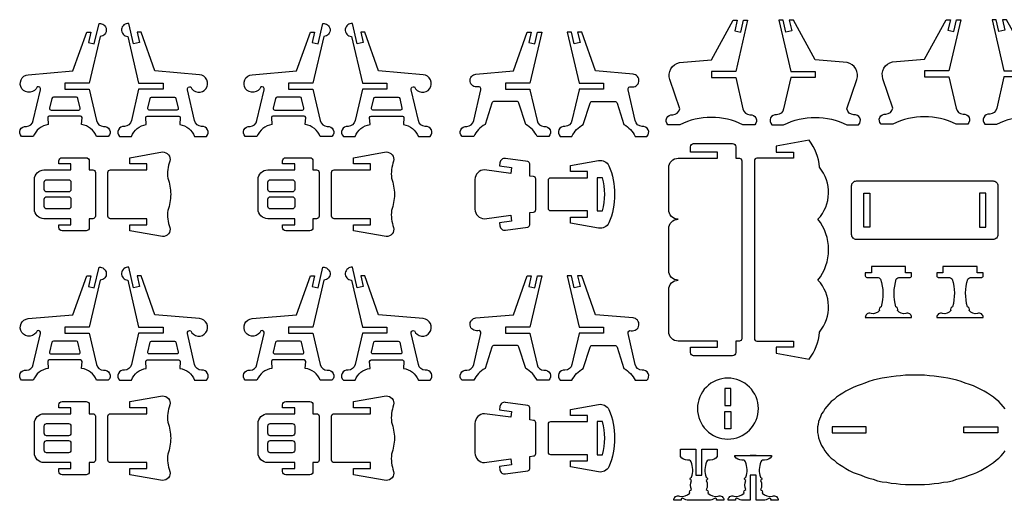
# Model space of a CAD drawing. Extents: x 4810.7 to 4895.3, y 1517.4 to 1570.6.
# Tile 2 of 4: x 4810.7 to 4851.1, y 1550.8 to 1570.5. Entities that reach past the tile are written whole.
import ezdxf

# ---------------------------------------------------------------- set-up
doc = ezdxf.new("R2010")
doc.units = 0
doc.header["$MEASUREMENT"] = 0
doc.layers.add('LAYER1', color=18, linetype='CONTINUOUS')

msp = doc.modelspace()

# ---------------------------------------------------------------- linework, layer by layer
at = {"layer": 'LAYER1'}
for points in [[(4839.053, 1568.211), (4839.053, 1568.086), (4840.053, 1568.086), (4840.35, 1566.803, 0.343544), (4840.635, 1566.564, -0.729626), (4840.832, 1566.153), (4840.35, 1566.153, 0.230289), (4837.755, 1566.153), (4837.273, 1566.153, -0.729626), (4837.471, 1566.564, 0.343544), (4837.755, 1566.803), (4837.35, 1568.014, -0.456332), (4837.741, 1568.701), (4839.053, 1568.811), (4839.948, 1570.436), (4840.116, 1570.436), (4840.016, 1570.005), (4840.259, 1569.949), (4840.372, 1570.436), (4840.54, 1570.436), (4840.053, 1568.336), (4839.053, 1568.336)], [(4843.313, 1568.211), (4843.313, 1568.086), (4842.313, 1568.086), (4842.016, 1566.803, -0.343544), (4841.731, 1566.564, 0.729626), (4841.534, 1566.153), (4842.016, 1566.153, -0.230289), (4844.611, 1566.153), (4845.093, 1566.153, 0.729626), (4844.896, 1566.564, -0.343544), (4844.611, 1566.803), (4845.016, 1568.014, 0.456332), (4844.625, 1568.701), (4843.313, 1568.811), (4842.418, 1570.436), (4842.251, 1570.436), (4842.35, 1570.005), (4842.107, 1569.949), (4841.994, 1570.436), (4841.826, 1570.436), (4842.313, 1568.336), (4843.313, 1568.336)], [(4847.796, 1568.237), (4847.796, 1568.112), (4848.796, 1568.112), (4849.094, 1566.829, 0.343544), (4849.378, 1566.59, -0.729626), (4849.576, 1566.18), (4849.094, 1566.18, 0.230289), (4846.498, 1566.18), (4846.016, 1566.18, -0.729626), (4846.214, 1566.59, 0.343544), (4846.498, 1566.829), (4846.093, 1568.04, -0.456332), (4846.484, 1568.727), (4847.796, 1568.837), (4848.691, 1570.462), (4848.859, 1570.462), (4848.759, 1570.031), (4849.002, 1569.975), (4849.115, 1570.462), (4849.283, 1570.462), (4848.796, 1568.362), (4847.796, 1568.362)], [(4852.057, 1568.237), (4852.057, 1568.112), (4851.057, 1568.112), (4850.759, 1566.829, -0.343544), (4850.475, 1566.59, 0.729626), (4850.277, 1566.18), (4850.759, 1566.18, -0.230289), (4853.354, 1566.18), (4853.837, 1566.18, 0.729626), (4853.639, 1566.59, -0.343544), (4853.354, 1566.829), (4853.759, 1568.04, 0.456332), (4853.368, 1568.727), (4852.057, 1568.837), (4851.162, 1570.462), (4850.994, 1570.462), (4851.094, 1570.031), (4850.85, 1569.975), (4850.737, 1570.462), (4850.569, 1570.462), (4851.057, 1568.362), (4852.057, 1568.362)], [(4812.534, 1567.731), (4812.534, 1567.606), (4813.534, 1567.606), (4813.831, 1566.324, 0.343544), (4814.116, 1566.085, -0.729626), (4814.314, 1565.674), (4813.831, 1565.674, 0.693778), (4813.831, 1565.674, 0.271498), (4813.218, 1566.16), (4813.237, 1566.45, 0.394231), (4813.177, 1566.506), (4811.89, 1566.506, 0.394231), (4811.83, 1566.45), (4811.849, 1566.16, 0.271498), (4811.236, 1565.674), (4810.754, 1565.674, -0.729626), (4810.952, 1566.085, 0.343544), (4811.236, 1566.324), (4811.53, 1567.588, 0.616854), (4811.397, 1567.708, -0.585378), (4810.772, 1567.633, -0.585378), (4811.033, 1568.206), (4812.864, 1568.359), (4813.429, 1569.956), (4813.597, 1569.956), (4813.497, 1569.526), (4813.74, 1569.469), (4813.935, 1570.306, -0.427759), (4814.233, 1570.067, -0.427759), (4813.98, 1569.779), (4813.534, 1567.856), (4812.534, 1567.856)], [(4816.559, 1567.731), (4816.559, 1567.606), (4815.559, 1567.606), (4815.261, 1566.324, -0.343544), (4814.977, 1566.085, 0.729626), (4814.779, 1565.674), (4815.261, 1565.674, -0.693778), (4815.261, 1565.674, -0.271498), (4815.874, 1566.16), (4815.855, 1566.45, -0.394231), (4815.915, 1566.506), (4817.202, 1566.506, -0.394231), (4817.262, 1566.45), (4817.243, 1566.16, -0.271498), (4817.856, 1565.674), (4818.339, 1565.674, 0.729626), (4818.141, 1566.085, -0.343544), (4817.856, 1566.324), (4817.563, 1567.588, -0.616854), (4817.696, 1567.708, 0.585378), (4818.32, 1567.633, 0.585378), (4818.059, 1568.206), (4816.228, 1568.359), (4815.664, 1569.956), (4815.496, 1569.956), (4815.596, 1569.526), (4815.352, 1569.469), (4815.158, 1570.306, 0.427759), (4814.859, 1570.067, 0.427759), (4815.112, 1569.779), (4815.559, 1567.856), (4816.559, 1567.856)], [(4821.71, 1567.731), (4821.71, 1567.606), (4822.71, 1567.606), (4823.008, 1566.324, 0.343544), (4823.293, 1566.085, -0.729626), (4823.49, 1565.674), (4823.008, 1565.674, 0.693778), (4823.008, 1565.674, 0.271498), (4822.395, 1566.16), (4822.414, 1566.45, 0.394231), (4822.354, 1566.506), (4821.067, 1566.506, 0.394231), (4821.007, 1566.45), (4821.026, 1566.16, 0.271498), (4820.413, 1565.674), (4819.931, 1565.674, -0.729626), (4820.128, 1566.085, 0.343544), (4820.413, 1566.324), (4820.706, 1567.588, 0.616854), (4820.573, 1567.708, -0.585378), (4819.949, 1567.633, -0.585378), (4820.21, 1568.206), (4822.041, 1568.359), (4822.606, 1569.956), (4822.773, 1569.956), (4822.673, 1569.526), (4822.917, 1569.469), (4823.111, 1570.306, -0.427759), (4823.41, 1570.067, -0.427759), (4823.157, 1569.779), (4822.71, 1567.856), (4821.71, 1567.856)], [(4825.736, 1567.731), (4825.736, 1567.606), (4824.736, 1567.606), (4824.438, 1566.324, -0.343544), (4824.153, 1566.085, 0.729626), (4823.956, 1565.674), (4824.438, 1565.674, -0.693778), (4824.438, 1565.674, -0.271498), (4825.051, 1566.16), (4825.032, 1566.45, -0.394231), (4825.092, 1566.506), (4826.379, 1566.506, -0.394231), (4826.439, 1566.45), (4826.42, 1566.16, -0.271498), (4827.033, 1565.674), (4827.515, 1565.674, 0.729626), (4827.318, 1566.085, -0.343544), (4827.033, 1566.324), (4826.74, 1567.588, -0.616854), (4826.872, 1567.708, 0.585378), (4827.497, 1567.633, 0.585378), (4827.236, 1568.206), (4825.405, 1568.359), (4824.84, 1569.956), (4824.673, 1569.956), (4824.773, 1569.526), (4824.529, 1569.469), (4824.335, 1570.306, 0.427759), (4824.036, 1570.067, 0.427759), (4824.289, 1569.779), (4824.736, 1567.856), (4825.736, 1567.856)], [(4830.605, 1567.606), (4831.606, 1567.606, 0.04526), (4831.609, 1567.588), (4831.903, 1566.324, 0.343544), (4832.187, 1566.085, -0.729626), (4832.385, 1565.674), (4831.903, 1565.674, 0.157681), (4831.44, 1566.16), (4831.158, 1567.037, 0.325785), (4831.063, 1567.106), (4830.148, 1567.106, 0.325785), (4830.053, 1567.037), (4829.771, 1566.16, 0.157681), (4829.308, 1565.674), (4828.825, 1565.674, -0.729626), (4829.023, 1566.085, 0.343544), (4829.308, 1566.324), (4829.601, 1567.588, 0.616854), (4829.468, 1567.708, -0.432644), (4829.155, 1567.931, -0.432644), (4829.397, 1568.23), (4830.936, 1568.359), (4831.5, 1569.956), (4831.668, 1569.956), (4831.568, 1569.526), (4831.812, 1569.469), (4831.925, 1569.956), (4832.093, 1569.956), (4831.605, 1567.856), (4830.605, 1567.856)], [(4834.63, 1567.606), (4833.629, 1567.606, -0.04526), (4833.626, 1567.588), (4833.333, 1566.324, -0.343544), (4833.048, 1566.085, 0.729626), (4832.85, 1565.674), (4833.333, 1565.674, -0.157681), (4833.796, 1566.16), (4834.078, 1567.037, -0.325785), (4834.173, 1567.106), (4835.088, 1567.106, -0.325785), (4835.183, 1567.037), (4835.465, 1566.16, -0.157681), (4835.928, 1565.674), (4836.41, 1565.674, 0.729626), (4836.212, 1566.085, -0.343544), (4835.928, 1566.324), (4835.634, 1567.588, -0.616854), (4835.767, 1567.708, 0.432644), (4836.081, 1567.931, 0.432644), (4835.839, 1568.23), (4834.3, 1568.359), (4833.735, 1569.956), (4833.567, 1569.956), (4833.667, 1569.526), (4833.424, 1569.469), (4833.311, 1569.956), (4833.143, 1569.956), (4833.63, 1567.856), (4834.63, 1567.856)], [(4812.534, 1567.282), (4812.06, 1567.282, 0.348878), (4812.002, 1567.236), (4811.907, 1566.83, 0.482714), (4811.966, 1566.756), (4813.102, 1566.756, 0.216532), (4813.147, 1566.777, 0.240993), (4813.16, 1566.83), (4813.066, 1567.236, 0.348878), (4813.007, 1567.282)], [(4816.559, 1567.282), (4817.032, 1567.282, -0.348878), (4817.091, 1567.236), (4817.185, 1566.83, -0.482714), (4817.127, 1566.756), (4815.991, 1566.756, -0.216532), (4815.945, 1566.777, -0.240993), (4815.932, 1566.83), (4816.027, 1567.236, -0.348878), (4816.085, 1567.282)], [(4821.71, 1567.282), (4821.237, 1567.282, 0.348878), (4821.178, 1567.236), (4821.084, 1566.83, 0.482714), (4821.142, 1566.756), (4822.279, 1566.756, 0.216532), (4822.324, 1566.777, 0.240993), (4822.337, 1566.83), (4822.243, 1567.236, 0.348878), (4822.184, 1567.282)], [(4825.736, 1567.282), (4826.209, 1567.282, -0.348878), (4826.268, 1567.236), (4826.362, 1566.83, -0.482714), (4826.304, 1566.756), (4825.167, 1566.756, -0.216532), (4825.122, 1566.777, -0.240993), (4825.109, 1566.83), (4825.203, 1567.236, -0.348878), (4825.262, 1567.282)], [(4837.695, 1559.78, -0.414214), (4837.303, 1560.172), (4837.303, 1561.887, -0.414214), (4837.695, 1562.28, -0.414214), (4837.303, 1562.672), (4837.303, 1564.387, -0.414214), (4837.695, 1564.78), (4839.303, 1564.78), (4839.303, 1565.03), (4838.195, 1565.03), (4838.195, 1565.249, -0.414214), (4838.326, 1565.38), (4839.922, 1565.38, -0.414214), (4840.053, 1565.249), (4840.053, 1564.78), (4840.203, 1564.78, -0.414214), (4840.303, 1564.68), (4840.303, 1557.38, -0.414214), (4840.203, 1557.28), (4840.053, 1557.28), (4840.053, 1556.811, -0.414214), (4839.922, 1556.68), (4838.326, 1556.68, -0.414214), (4838.195, 1556.811), (4838.195, 1557.03), (4839.303, 1557.03), (4839.303, 1557.28), (4837.695, 1557.28, -0.414214), (4837.303, 1557.672), (4837.303, 1559.387, -0.414214)], [(4843.484, 1564.41, 0.157436), (4843.06, 1565.516), (4841.717, 1565.28), (4841.717, 1565.03), (4842.417, 1565.03), (4842.417, 1564.78), (4840.917, 1564.78, 0.414214), (4840.817, 1564.68), (4840.817, 1563.78), (4840.817, 1557.38, 0.414214), (4840.917, 1557.28), (4842.417, 1557.28), (4842.417, 1557.03), (4841.717, 1557.03), (4841.717, 1556.78), (4843.06, 1556.543, 0.157436), (4843.484, 1557.65, 0.379394), (4843.427, 1559.78, 0.346118), (4843.427, 1562.28, 0.379394)], [(4811.676, 1564.3), (4812.784, 1564.3), (4812.784, 1564.55), (4812.284, 1564.55), (4812.284, 1564.669, -0.414214), (4812.415, 1564.8), (4813.403, 1564.8, -0.414214), (4813.534, 1564.669), (4813.534, 1564.3), (4813.684, 1564.3, -0.414214), (4813.784, 1564.2), (4813.784, 1562.4, -0.414214), (4813.684, 1562.3), (4813.534, 1562.3), (4813.534, 1561.931, -0.414214), (4813.403, 1561.8), (4812.415, 1561.8, -0.414214), (4812.284, 1561.931), (4812.284, 1562.05), (4812.784, 1562.05), (4812.784, 1562.3), (4811.676, 1562.3, -0.414214), (4811.284, 1562.693), (4811.284, 1563.908, -0.414214)], [(4814.298, 1563.3), (4814.298, 1564.2, -0.414214), (4814.398, 1564.3), (4815.898, 1564.3), (4815.898, 1564.55), (4815.198, 1564.55), (4815.198, 1564.8), (4816.541, 1565.036, -0.480696), (4816.841, 1564.661, 0.114725), (4816.755, 1563.958, -0.088383), (4816.874, 1563.3, -0.088383), (4816.755, 1562.642, 0.114725), (4816.841, 1561.939, -0.480696), (4816.541, 1561.564), (4815.198, 1561.8), (4815.198, 1562.05), (4815.898, 1562.05), (4815.898, 1562.3), (4814.398, 1562.3, -0.414214), (4814.298, 1562.4)], [(4820.853, 1564.3), (4821.96, 1564.3), (4821.96, 1564.55), (4821.46, 1564.55), (4821.46, 1564.669, -0.414214), (4821.591, 1564.8), (4822.58, 1564.8, -0.414214), (4822.71, 1564.669), (4822.71, 1564.3), (4822.86, 1564.3, -0.414214), (4822.96, 1564.2), (4822.96, 1562.4, -0.414214), (4822.86, 1562.3), (4822.71, 1562.3), (4822.71, 1561.931, -0.414214), (4822.58, 1561.8), (4821.591, 1561.8, -0.414214), (4821.46, 1561.931), (4821.46, 1562.05), (4821.96, 1562.05), (4821.96, 1562.3), (4820.853, 1562.3, -0.414214), (4820.46, 1562.693), (4820.46, 1563.908, -0.414214)], [(4823.475, 1563.3), (4823.475, 1564.2, -0.414214), (4823.575, 1564.3), (4825.075, 1564.3), (4825.075, 1564.55), (4824.375, 1564.55), (4824.375, 1564.8), (4825.718, 1565.036, -0.480696), (4826.018, 1564.661, 0.114725), (4825.932, 1563.958, -0.088383), (4826.051, 1563.3, -0.088383), (4825.932, 1562.642, 0.114725), (4826.018, 1561.939, -0.480696), (4825.718, 1561.564), (4824.375, 1561.8), (4824.375, 1562.05), (4825.075, 1562.05), (4825.075, 1562.3), (4823.575, 1562.3, -0.414214), (4823.475, 1562.4)], [(4831.855, 1563.3), (4831.853, 1563.929, 0.414214), (4831.753, 1564.029), (4831.605, 1564.049), (4831.605, 1564.545, 0.375308), (4831.519, 1564.644), (4830.602, 1564.768, 0.414214), (4830.377, 1564.597), (4830.36, 1564.467), (4830.855, 1564.4), (4830.822, 1564.155), (4829.748, 1564.3, 0.414214), (4829.355, 1563.908), (4829.355, 1563.3), (4829.355, 1562.693, 0.414214), (4829.748, 1562.3), (4830.822, 1562.446), (4830.855, 1562.2), (4830.36, 1562.133), (4830.377, 1562.003, 0.414214), (4830.602, 1561.832), (4831.519, 1561.956, 0.375308), (4831.605, 1562.055), (4831.605, 1562.552), (4831.753, 1562.572, 0.414214), (4831.853, 1562.672)], [(4835.077, 1563.3, -0.101097), (4834.851, 1562.126, -0.327051), (4834.427, 1561.917), (4833.269, 1562.12), (4833.269, 1562.37), (4833.969, 1562.37), (4833.969, 1562.62), (4832.469, 1562.62, -0.414214), (4832.369, 1562.72), (4832.369, 1563.3), (4832.369, 1563.88, -0.414214), (4832.469, 1563.98), (4833.969, 1563.98), (4833.969, 1564.23), (4833.269, 1564.23), (4833.269, 1564.48), (4834.427, 1564.684, -0.327051), (4834.851, 1564.475, -0.101097)], [(4834.592, 1562.62, 0.124363), (4834.592, 1563.98), (4834.369, 1563.98), (4834.369, 1562.62)], [(4812.784, 1563.8), (4812.784, 1563.5, -0.414214), (4812.684, 1563.4), (4811.784, 1563.4, -0.414214), (4811.684, 1563.5), (4811.684, 1563.8, -0.414214), (4811.784, 1563.9), (4812.684, 1563.9, -0.414214)], [(4821.96, 1563.8), (4821.96, 1563.5, -0.414214), (4821.86, 1563.4), (4820.96, 1563.4, -0.414214), (4820.86, 1563.5), (4820.86, 1563.8, -0.414214), (4820.96, 1563.9), (4821.86, 1563.9, -0.414214)], [(4845.007, 1563.849), (4850.607, 1563.849, -0.414214), (4850.807, 1563.649), (4850.807, 1561.649, -0.414214), (4850.607, 1561.449), (4845.007, 1561.449, -0.414214), (4844.807, 1561.649), (4844.807, 1563.649, -0.414214)], [(4812.784, 1563.1), (4812.784, 1562.8, -0.414214), (4812.684, 1562.7), (4811.784, 1562.7, -0.414214), (4811.684, 1562.8), (4811.684, 1563.1, -0.414214), (4811.784, 1563.2), (4812.684, 1563.2, -0.414214)], [(4821.96, 1563.1), (4821.96, 1562.8, -0.414214), (4821.86, 1562.7), (4820.96, 1562.7, -0.414214), (4820.86, 1562.8), (4820.86, 1563.1, -0.414214), (4820.96, 1563.2), (4821.86, 1563.2, -0.414214)], [(4846.319, 1558.245), (4847.268, 1558.245, 0.570657), (4847.035, 1558.41, -0.289506), (4846.69, 1558.539, 0.497317), (4846.624, 1558.684, 0.217136), (4846.624, 1558.684, -0.145354), (4846.64, 1559.821, -0.281118), (4846.787, 1559.894), (4847.209, 1559.894, 0.414214), (4847.269, 1559.954), (4847.269, 1560.085), (4847.019, 1560.085), (4847.019, 1560.335), (4846.444, 1560.335), (4846.319, 1560.335), (4846.193, 1560.335), (4845.618, 1560.335), (4845.618, 1560.085), (4845.368, 1560.085), (4845.368, 1559.954, 0.414214), (4845.428, 1559.894), (4845.851, 1559.894, -0.281118), (4845.998, 1559.821, -0.145354), (4846.013, 1558.684, 0.217136), (4846.013, 1558.684, 0.497317), (4845.947, 1558.539, -0.289506), (4845.602, 1558.41, 0.570657), (4845.369, 1558.245)], [(4849.253, 1558.245), (4850.203, 1558.245, 0.570657), (4849.97, 1558.41, -0.289506), (4849.625, 1558.539, 0.497317), (4849.559, 1558.684, 0.217136), (4849.559, 1558.684, -0.145354), (4849.574, 1559.821, -0.281118), (4849.721, 1559.894), (4850.144, 1559.894, 0.414214), (4850.204, 1559.954), (4850.204, 1560.085), (4849.954, 1560.085), (4849.954, 1560.335), (4849.379, 1560.335), (4849.253, 1560.335), (4849.128, 1560.335), (4848.553, 1560.335), (4848.553, 1560.085), (4848.303, 1560.085), (4848.303, 1559.954, 0.414214), (4848.363, 1559.894), (4848.785, 1559.894, -0.281118), (4848.932, 1559.821, -0.145354), (4848.948, 1558.684, 0.217136), (4848.948, 1558.684, 0.497317), (4848.881, 1558.539, -0.289506), (4848.537, 1558.41, 0.570657), (4848.304, 1558.245)], [(4812.534, 1557.731), (4812.534, 1557.606), (4813.534, 1557.606), (4813.831, 1556.324, 0.343544), (4814.116, 1556.085, -0.729626), (4814.314, 1555.674), (4813.831, 1555.674, 0.693778), (4813.831, 1555.674, 0.271498), (4813.218, 1556.16), (4813.237, 1556.45, 0.394231), (4813.177, 1556.506), (4811.89, 1556.506, 0.394231), (4811.83, 1556.45), (4811.849, 1556.16, 0.271498), (4811.236, 1555.674), (4810.754, 1555.674, -0.729626), (4810.952, 1556.085, 0.343544), (4811.236, 1556.324), (4811.53, 1557.588, 0.616854), (4811.397, 1557.708, -0.585378), (4810.772, 1557.633, -0.585378), (4811.033, 1558.206), (4812.864, 1558.359), (4813.429, 1559.956), (4813.597, 1559.956), (4813.497, 1559.526), (4813.74, 1559.469), (4813.935, 1560.306, -0.427759), (4814.233, 1560.067, -0.427759), (4813.98, 1559.779), (4813.534, 1557.856), (4812.534, 1557.856)], [(4816.559, 1557.731), (4816.559, 1557.606), (4815.559, 1557.606), (4815.261, 1556.324, -0.343544), (4814.977, 1556.085, 0.729626), (4814.779, 1555.674), (4815.261, 1555.674, -0.693778), (4815.261, 1555.674, -0.271498), (4815.874, 1556.16), (4815.855, 1556.45, -0.394231), (4815.915, 1556.506), (4817.202, 1556.506, -0.394231), (4817.262, 1556.45), (4817.243, 1556.16, -0.271498), (4817.856, 1555.674), (4818.339, 1555.674, 0.729626), (4818.141, 1556.085, -0.343544), (4817.856, 1556.324), (4817.563, 1557.588, -0.616854), (4817.696, 1557.708, 0.585378), (4818.32, 1557.633, 0.585378), (4818.059, 1558.206), (4816.228, 1558.359), (4815.664, 1559.956), (4815.496, 1559.956), (4815.596, 1559.526), (4815.352, 1559.469), (4815.158, 1560.306, 0.427759), (4814.859, 1560.067, 0.427759), (4815.112, 1559.779), (4815.559, 1557.856), (4816.559, 1557.856)], [(4821.71, 1557.731), (4821.71, 1557.606), (4822.71, 1557.606), (4823.008, 1556.324, 0.343544), (4823.293, 1556.085, -0.729626), (4823.49, 1555.674), (4823.008, 1555.674, 0.693778), (4823.008, 1555.674, 0.271498), (4822.395, 1556.16), (4822.414, 1556.45, 0.394231), (4822.354, 1556.506), (4821.067, 1556.506, 0.394231), (4821.007, 1556.45), (4821.026, 1556.16, 0.271498), (4820.413, 1555.674), (4819.931, 1555.674, -0.729626), (4820.128, 1556.085, 0.343544), (4820.413, 1556.324), (4820.706, 1557.588, 0.616854), (4820.573, 1557.708, -0.585378), (4819.949, 1557.633, -0.585378), (4820.21, 1558.206), (4822.041, 1558.359), (4822.606, 1559.956), (4822.773, 1559.956), (4822.673, 1559.526), (4822.917, 1559.469), (4823.111, 1560.306, -0.427759), (4823.41, 1560.067, -0.427759), (4823.157, 1559.779), (4822.71, 1557.856), (4821.71, 1557.856)], [(4825.736, 1557.731), (4825.736, 1557.606), (4824.736, 1557.606), (4824.438, 1556.324, -0.343544), (4824.153, 1556.085, 0.729626), (4823.956, 1555.674), (4824.438, 1555.674, -0.693778), (4824.438, 1555.674, -0.271498), (4825.051, 1556.16), (4825.032, 1556.45, -0.394231), (4825.092, 1556.506), (4826.379, 1556.506, -0.394231), (4826.439, 1556.45), (4826.42, 1556.16, -0.271498), (4827.033, 1555.674), (4827.515, 1555.674, 0.729626), (4827.318, 1556.085, -0.343544), (4827.033, 1556.324), (4826.74, 1557.588, -0.616854), (4826.872, 1557.708, 0.585378), (4827.497, 1557.633, 0.585378), (4827.236, 1558.206), (4825.405, 1558.359), (4824.84, 1559.956), (4824.673, 1559.956), (4824.773, 1559.526), (4824.529, 1559.469), (4824.335, 1560.306, 0.427759), (4824.036, 1560.067, 0.427759), (4824.289, 1559.779), (4824.736, 1557.856), (4825.736, 1557.856)], [(4830.605, 1557.606), (4831.606, 1557.606, 0.04526), (4831.609, 1557.588), (4831.903, 1556.324, 0.343544), (4832.187, 1556.085, -0.729626), (4832.385, 1555.674), (4831.903, 1555.674, 0.157681), (4831.44, 1556.16), (4831.158, 1557.037, 0.325785), (4831.063, 1557.106), (4830.148, 1557.106, 0.325785), (4830.053, 1557.037), (4829.771, 1556.16, 0.157681), (4829.308, 1555.674), (4828.825, 1555.674, -0.729626), (4829.023, 1556.085, 0.343544), (4829.308, 1556.324), (4829.601, 1557.588, 0.616854), (4829.468, 1557.708, -0.432644), (4829.155, 1557.931, -0.432644), (4829.397, 1558.23), (4830.936, 1558.359), (4831.5, 1559.956), (4831.668, 1559.956), (4831.568, 1559.526), (4831.812, 1559.469), (4831.925, 1559.956), (4832.093, 1559.956), (4831.605, 1557.856), (4830.605, 1557.856)], [(4834.63, 1557.606), (4833.629, 1557.606, -0.04526), (4833.626, 1557.588), (4833.333, 1556.324, -0.343544), (4833.048, 1556.085, 0.729626), (4832.85, 1555.674), (4833.333, 1555.674, -0.157681), (4833.796, 1556.16), (4834.078, 1557.037, -0.325785), (4834.173, 1557.106), (4835.088, 1557.106, -0.325785), (4835.183, 1557.037), (4835.465, 1556.16, -0.157681), (4835.928, 1555.674), (4836.41, 1555.674, 0.729626), (4836.212, 1556.085, -0.343544), (4835.928, 1556.324), (4835.634, 1557.588, -0.616854), (4835.767, 1557.708, 0.432644), (4836.081, 1557.931, 0.432644), (4835.839, 1558.23), (4834.3, 1558.359), (4833.735, 1559.956), (4833.567, 1559.956), (4833.667, 1559.526), (4833.424, 1559.469), (4833.311, 1559.956), (4833.143, 1559.956), (4833.63, 1557.856), (4834.63, 1557.856)], [(4812.534, 1557.282), (4812.06, 1557.282, 0.348878), (4812.002, 1557.236), (4811.907, 1556.83, 0.482714), (4811.966, 1556.756), (4813.102, 1556.756, 0.216532), (4813.147, 1556.777, 0.240993), (4813.16, 1556.83), (4813.066, 1557.236, 0.348878), (4813.007, 1557.282)], [(4816.559, 1557.282), (4817.032, 1557.282, -0.348878), (4817.091, 1557.236), (4817.185, 1556.83, -0.482714), (4817.127, 1556.756), (4815.991, 1556.756, -0.216532), (4815.945, 1556.777, -0.240993), (4815.932, 1556.83), (4816.027, 1557.236, -0.348878), (4816.085, 1557.282)], [(4821.71, 1557.282), (4821.237, 1557.282, 0.348878), (4821.178, 1557.236), (4821.084, 1556.83, 0.482714), (4821.142, 1556.756), (4822.279, 1556.756, 0.216532), (4822.324, 1556.777, 0.240993), (4822.337, 1556.83), (4822.243, 1557.236, 0.348878), (4822.184, 1557.282)], [(4825.736, 1557.282), (4826.209, 1557.282, -0.348878), (4826.268, 1557.236), (4826.362, 1556.83, -0.482714), (4826.304, 1556.756), (4825.167, 1556.756, -0.216532), (4825.122, 1556.777, -0.240993), (4825.109, 1556.83), (4825.203, 1557.236, -0.348878), (4825.262, 1557.282)], [(4839.731, 1555.762, 0.414214), (4838.481, 1554.512, 0.414214), (4839.731, 1553.262, 0.414214), (4840.981, 1554.512, 0.414214)], [(4811.676, 1554.3), (4812.784, 1554.3), (4812.784, 1554.55), (4812.284, 1554.55), (4812.284, 1554.669, -0.414214), (4812.415, 1554.8), (4813.403, 1554.8, -0.414214), (4813.534, 1554.669), (4813.534, 1554.3), (4813.684, 1554.3, -0.414214), (4813.784, 1554.2), (4813.784, 1552.4, -0.414214), (4813.684, 1552.3), (4813.534, 1552.3), (4813.534, 1551.931, -0.414214), (4813.403, 1551.8), (4812.415, 1551.8, -0.414214), (4812.284, 1551.931), (4812.284, 1552.05), (4812.784, 1552.05), (4812.784, 1552.3), (4811.676, 1552.3, -0.414214), (4811.284, 1552.693), (4811.284, 1553.908, -0.414214)], [(4814.298, 1553.3), (4814.298, 1554.2, -0.414214), (4814.398, 1554.3), (4815.898, 1554.3), (4815.898, 1554.55), (4815.198, 1554.55), (4815.198, 1554.8), (4816.541, 1555.036, -0.480696), (4816.841, 1554.661, 0.114725), (4816.755, 1553.958, -0.088383), (4816.874, 1553.3, -0.088383), (4816.755, 1552.642, 0.114725), (4816.841, 1551.939, -0.480696), (4816.541, 1551.564), (4815.198, 1551.8), (4815.198, 1552.05), (4815.898, 1552.05), (4815.898, 1552.3), (4814.398, 1552.3, -0.414214), (4814.298, 1552.4)], [(4820.853, 1554.3), (4821.96, 1554.3), (4821.96, 1554.55), (4821.46, 1554.55), (4821.46, 1554.669, -0.414214), (4821.591, 1554.8), (4822.58, 1554.8, -0.414214), (4822.71, 1554.669), (4822.71, 1554.3), (4822.86, 1554.3, -0.414214), (4822.96, 1554.2), (4822.96, 1552.4, -0.414214), (4822.86, 1552.3), (4822.71, 1552.3), (4822.71, 1551.931, -0.414214), (4822.58, 1551.8), (4821.591, 1551.8, -0.414214), (4821.46, 1551.931), (4821.46, 1552.05), (4821.96, 1552.05), (4821.96, 1552.3), (4820.853, 1552.3, -0.414214), (4820.46, 1552.693), (4820.46, 1553.908, -0.414214)], [(4823.475, 1553.3), (4823.475, 1554.2, -0.414214), (4823.575, 1554.3), (4825.075, 1554.3), (4825.075, 1554.55), (4824.375, 1554.55), (4824.375, 1554.8), (4825.718, 1555.036, -0.480696), (4826.018, 1554.661, 0.114725), (4825.932, 1553.958, -0.088383), (4826.051, 1553.3, -0.088383), (4825.932, 1552.642, 0.114725), (4826.018, 1551.939, -0.480696), (4825.718, 1551.564), (4824.375, 1551.8), (4824.375, 1552.05), (4825.075, 1552.05), (4825.075, 1552.3), (4823.575, 1552.3, -0.414214), (4823.475, 1552.4)], [(4831.855, 1553.3), (4831.853, 1553.929, 0.414214), (4831.753, 1554.029), (4831.605, 1554.049), (4831.605, 1554.545, 0.375308), (4831.519, 1554.644), (4830.602, 1554.768, 0.414214), (4830.377, 1554.597), (4830.36, 1554.467), (4830.855, 1554.4), (4830.822, 1554.155), (4829.748, 1554.3, 0.414214), (4829.355, 1553.908), (4829.355, 1553.3), (4829.355, 1552.693, 0.414214), (4829.748, 1552.3), (4830.822, 1552.446), (4830.855, 1552.2), (4830.36, 1552.133), (4830.377, 1552.003, 0.414214), (4830.602, 1551.832), (4831.519, 1551.956, 0.375308), (4831.605, 1552.055), (4831.605, 1552.552), (4831.753, 1552.572, 0.414214), (4831.853, 1552.672)], [(4835.077, 1553.3, -0.101097), (4834.851, 1552.126, -0.327051), (4834.427, 1551.917), (4833.269, 1552.12), (4833.269, 1552.37), (4833.969, 1552.37), (4833.969, 1552.62), (4832.469, 1552.62, -0.414214), (4832.369, 1552.72), (4832.369, 1553.3), (4832.369, 1553.88, -0.414214), (4832.469, 1553.98), (4833.969, 1553.98), (4833.969, 1554.23), (4833.269, 1554.23), (4833.269, 1554.48), (4834.427, 1554.684, -0.327051), (4834.851, 1554.475, -0.101097)], [(4812.784, 1553.8), (4812.784, 1553.5, -0.414214), (4812.684, 1553.4), (4811.784, 1553.4, -0.414214), (4811.684, 1553.5), (4811.684, 1553.8, -0.414214), (4811.784, 1553.9), (4812.684, 1553.9, -0.414214)], [(4821.96, 1553.8), (4821.96, 1553.5, -0.414214), (4821.86, 1553.4), (4820.96, 1553.4, -0.414214), (4820.86, 1553.5), (4820.86, 1553.8, -0.414214), (4820.96, 1553.9), (4821.86, 1553.9, -0.414214)], [(4834.592, 1552.62, 0.124363), (4834.592, 1553.98), (4834.369, 1553.98), (4834.369, 1552.62)], [(4812.784, 1553.1), (4812.784, 1552.8, -0.414214), (4812.684, 1552.7), (4811.784, 1552.7, -0.414214), (4811.684, 1552.8), (4811.684, 1553.1, -0.414214), (4811.784, 1553.2), (4812.684, 1553.2, -0.414214)], [(4821.96, 1553.1), (4821.96, 1552.8, -0.414214), (4821.86, 1552.7), (4820.96, 1552.7, -0.414214), (4820.86, 1552.8), (4820.86, 1553.1, -0.414214), (4820.96, 1553.2), (4821.86, 1553.2, -0.414214)], [(4839.29, 1552.552, -0.301445), (4839.008, 1552.401, 0.346418), (4838.852, 1552.328, 0.169376), (4838.835, 1551.701, -0.755968), (4838.845, 1551.557, -0.217136), (4838.845, 1551.191, -0.497317), (4838.912, 1551.046, 0.242348), (4839.332, 1550.917, -0.570657), (4839.565, 1550.752), (4839.269, 1550.752, 0.75881), (4839.18, 1550.822, -0.158853), (4838.965, 1550.752), (4838.115, 1550.752, -0.158853), (4837.9, 1550.822, 0.75881), (4837.811, 1550.752), (4837.515, 1550.752, -0.570657), (4837.748, 1550.917, 0.242348), (4838.169, 1551.046, -0.497317), (4838.235, 1551.191, -0.217136), (4838.235, 1551.557, -0.755968), (4838.245, 1551.701, 0.169376), (4838.228, 1552.328, 0.346418), (4838.072, 1552.401, -0.301445), (4837.79, 1552.552), (4837.79, 1552.842), (4838.415, 1552.842), (4838.415, 1551.777), (4838.665, 1551.777), (4838.665, 1552.842), (4839.29, 1552.842)], [(4841.519, 1552.552, -0.301445), (4841.237, 1552.401, 0.346418), (4841.081, 1552.328, 0.169376), (4841.064, 1551.701, -0.755968), (4841.074, 1551.557, -0.217136), (4841.074, 1551.191, -0.497317), (4841.141, 1551.046, 0.242348), (4841.561, 1550.917, -0.570657), (4841.794, 1550.752), (4841.498, 1550.752, 0.75881), (4841.409, 1550.822, -0.158853), (4841.194, 1550.752), (4840.894, 1550.752), (4840.894, 1551.777), (4840.644, 1551.777), (4840.644, 1550.752), (4840.344, 1550.752, -0.158853), (4840.129, 1550.822, 0.75881), (4840.04, 1550.752), (4839.744, 1550.752, -0.570657), (4839.977, 1550.917, 0.242348), (4840.398, 1551.046, -0.497317), (4840.464, 1551.191, -0.217136), (4840.464, 1551.557, -0.755968), (4840.474, 1551.701, 0.169376), (4840.457, 1552.328, 0.346418), (4840.302, 1552.401, -0.301445), (4840.019, 1552.552), (4840.019, 1552.592), (4841.519, 1552.592)]]:
    msp.add_lwpolyline(points, format="xyb", close=True, dxfattribs=at)
for points in [[(4845.307, 1563.349), (4845.557, 1563.349), (4845.557, 1561.949), (4845.307, 1561.949)], [(4850.307, 1563.349), (4850.057, 1563.349), (4850.057, 1561.949), (4850.307, 1561.949)], [(4839.856, 1555.337), (4839.606, 1555.337), (4839.606, 1554.637), (4839.856, 1554.637)], [(4839.856, 1553.687), (4839.606, 1553.687), (4839.606, 1554.387), (4839.856, 1554.387)], [(4844.008, 1553.766), (4844.008, 1553.516), (4845.408, 1553.516), (4845.408, 1553.766)], [(4850.808, 1553.766), (4850.808, 1553.516), (4849.408, 1553.516), (4849.408, 1553.766)]]:
    msp.add_lwpolyline(points, close=True, dxfattribs=at)
for points in [[(4851.102, 1554.5), (4851.022, 1554.6), (4850.942, 1554.7), (4850.842, 1554.801), (4850.742, 1554.881), (4850.622, 1554.981), (4850.502, 1555.061), (4850.381, 1555.141), (4850.241, 1555.221), (4850.101, 1555.301), (4849.941, 1555.382), (4849.8, 1555.442), (4849.64, 1555.502), (4849.46, 1555.562), (4849.3, 1555.622), (4849.119, 1555.682), (4848.939, 1555.722), (4848.759, 1555.762), (4848.578, 1555.782), (4848.378, 1555.822), (4848.198, 1555.842), (4847.998, 1555.862), (4847.797, 1555.882), (4847.597, 1555.882), (4847.417, 1555.882), (4847.216, 1555.882), (4847.016, 1555.882), (4846.816, 1555.862), (4846.635, 1555.842), (4846.435, 1555.822), (4846.255, 1555.782), (4846.054, 1555.762), (4845.874, 1555.722), (4845.694, 1555.682), (4845.514, 1555.622), (4845.353, 1555.562), (4845.193, 1555.502), (4845.033, 1555.442), (4844.873, 1555.382), (4844.712, 1555.301), (4844.572, 1555.221), (4844.452, 1555.141), (4844.312, 1555.061), (4844.191, 1554.981), (4844.091, 1554.881), (4843.971, 1554.801), (4843.871, 1554.7), (4843.791, 1554.6), (4843.711, 1554.5), (4843.651, 1554.4), (4843.57, 1554.3), (4843.53, 1554.18), (4843.49, 1554.079), (4843.45, 1553.979), (4843.43, 1553.859), (4843.41, 1553.759), (4843.41, 1553.639), (4843.41, 1553.539), (4843.43, 1553.418), (4843.45, 1553.318), (4843.49, 1553.198), (4843.53, 1553.098), (4843.57, 1552.998), (4843.651, 1552.878), (4843.711, 1552.777), (4843.791, 1552.677), (4843.871, 1552.577), (4843.971, 1552.477), (4844.091, 1552.397), (4844.191, 1552.297), (4844.312, 1552.217), (4844.452, 1552.136), (4844.572, 1552.056), (4844.712, 1551.976), (4844.873, 1551.896), (4845.033, 1551.836), (4845.193, 1551.776), (4845.353, 1551.716), (4845.514, 1551.656), (4845.694, 1551.616), (4845.874, 1551.555), (4846.054, 1551.515), (4846.255, 1551.495), (4846.435, 1551.455), (4846.635, 1551.435), (4846.816, 1551.415), (4847.016, 1551.395), (4847.216, 1551.395), (4847.417, 1551.395), (4847.597, 1551.395), (4847.797, 1551.395), (4847.998, 1551.415), (4848.198, 1551.435), (4848.378, 1551.455), (4848.578, 1551.495), (4848.759, 1551.515), (4848.939, 1551.555), (4849.119, 1551.616), (4849.3, 1551.656), (4849.46, 1551.716), (4849.64, 1551.776), (4849.8, 1551.836), (4849.941, 1551.896), (4850.101, 1551.976), (4850.241, 1552.056), (4850.381, 1552.136), (4850.502, 1552.217), (4850.622, 1552.297), (4850.742, 1552.397), (4850.842, 1552.477), (4850.942, 1552.577), (4851.022, 1552.677), (4851.102, 1552.777)], [(4840.894, 1552.592), (4840.644, 1552.592)]]:
    msp.add_lwpolyline(points, dxfattribs=at)

doc.saveas('drawing.dxf')
